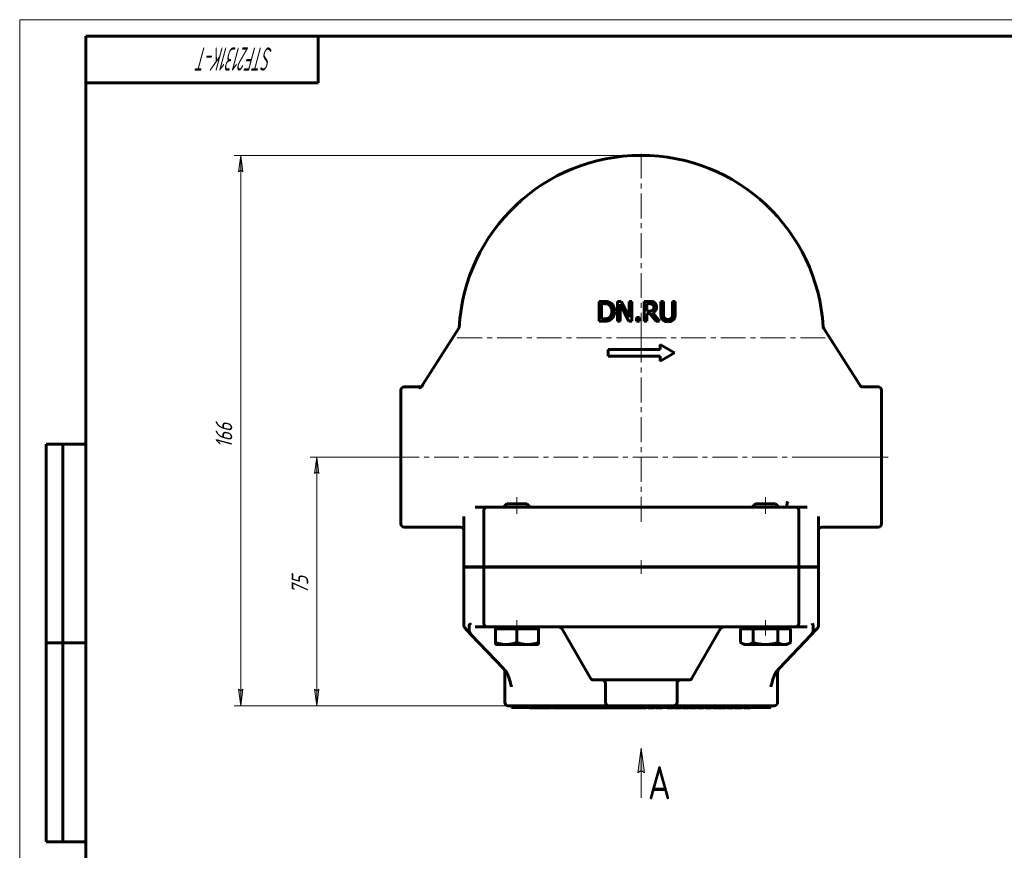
# Model space of a CAD drawing. Header units: millimetres. Extents: x 0 to 594, y 0 to 420.
# Tile 9 of 14: x 0 to 297, y 169 to 420. Entities that reach past the tile are written whole.
import ezdxf

# ---------------------------------------------------------------- set-up
doc = ezdxf.new("R2010")
doc.units = ezdxf.units.MM
for name, pattern in [('K5LT_AXLED', [12, 7.5, -1.5, 1.5, -1.5]), ('K5LT_BASIC', [0]), ('K5LT_THIN', [0])]:
    doc.linetypes.add(name, pattern=pattern)
doc.layers.add('Системный слой', color=7, linetype='Continuous')
doc.layers.add('Системный слой (1)', color=251, linetype='Continuous', true_color=0x6c6c6c)
doc.styles.add('KDIMTEXTSTYLE', font='GOST_AU.SHX', dxfattribs={"width": 0.96, "oblique": 15, "height": 5})
doc.styles.add('KTEXTSTYLE', font='GOST_AU.SHX', dxfattribs={"width": 0.56, "height": 5})
doc.dimstyles.new('KDIMSTYLE (1.00)', dxfattribs={"dimtxt": 5, "dimasz": 1, "dimexe": 2, "dimexo": 0, "dimgap": 1, "dimtad": 1, "dimtxsty": 'KDIMTEXTSTYLE', "dimsah": 1, "dimcen": 0, "dimdle": 1, "dimadec": 0, "dimazin": 0, "dimtfac": 0.667, "dimtmove": 0, "dimatfit": 3, "dimfxl": 1, "dimtvp": 1, "dimtolj": 1, "dimtzin": 0, "dimarcsym": 0})

# ---------------------------------------------------------------- blocks, each defined once
blk = doc.blocks.new('U0')
at = {"layer": 'Системный слой (1)', "color": 143, "linetype": 'K5LT_BASIC', "lineweight": 60, "true_color": 0x33acca}
for p, q in [((120.62, 309.22), (120.95, 309.28)), ((120.95, 309.28), (121.24, 309.44)), ((121.24, 309.44), (121.47, 309.69))]:
    blk.add_line(p, q, dxfattribs=at)
blk = doc.blocks.new('U1')
at = {"layer": 'Системный слой (1)', "color": 143, "linetype": 'K5LT_BASIC', "lineweight": 60, "true_color": 0x33acca}
for p, q in [((259.98, 288.08), (259.98, 308.23)), ((259.98, 267.93), (259.98, 288.08))]:
    blk.add_line(p, q, dxfattribs=at)
blk = doc.blocks.new('U2')
at = {"layer": 'Системный слой (1)', "color": 143, "linetype": 'K5LT_BASIC', "lineweight": 60, "true_color": 0x33acca}
for p, q in [((149.98, 273.93), (146.98, 273.93)), ((152.98, 273.93), (149.98, 273.93))]:
    blk.add_line(p, q, dxfattribs=at)
blk = doc.blocks.new('U3')
at = {"layer": 'Системный слой (1)', "color": 143, "linetype": 'K5LT_BASIC', "lineweight": 60, "true_color": 0x33acca}
for p, q in [((224.98, 273.93), (221.98, 273.93)), ((227.98, 273.93), (224.98, 273.93))]:
    blk.add_line(p, q, dxfattribs=at)
blk = doc.blocks.new('VP2')
at = {"layer": 'Системный слой (1)', "color": 7, "linetype": 'K5LT_THIN', "lineweight": 18, "true_color": 0xffffff}
for p, q in [((186.49, 192.79), (187.48, 200.29)), ((187.48, 200.29), (187.48, 185.29)), ((187.48, 193.54), (186.49, 192.79))]:
    blk.add_line(p, q, dxfattribs=at)
blk.add_wipeout([(189.48, 184.84), (189.48, 199.6), (196.34, 199.6), (196.34, 184.84)]).dxf.layer = 'Системный слой (1)'
at = {"layer": 'Системный слой (1)'}
blk.add_hatch(color=7, dxfattribs=at).paths.add_polyline_path([(188.46, 192.79), (187.48, 200.29), (186.49, 192.79), (187.48, 193.54)])
at = {"layer": 'Системный слой (1)', "color": 7, "linetype": 'K5LT_THIN', "lineweight": 18, "true_color": 0xffffff}
for p, q in [((187.48, 200.29), (188.46, 192.79)), ((188.46, 192.79), (187.48, 193.54))]:
    blk.add_line(p, q, dxfattribs=at)
at = {"layer": 'Системный слой (1)', "color": 7, "insert": (189.48, 194.84), "char_height": 10, "attachment_point": 1, "style": 'KTEXTSTYLE'}
blk.add_mtext('\\H5.0;\\W1.000;\\Q15;\\Q0;\\W0.960;\\H10.00;{\\c16737820;А}', dxfattribs=at)
blk = doc.blocks.new('U4')
at = {"layer": 'Системный слой (1)', "color": 30, "linetype": 'K5LT_AXLED', "lineweight": 18, "true_color": 0xff8000}
for q in [(187.48, 381.08), (130.48, 324.08), (244.48, 324.08), (187.48, 267.08)]:
    blk.add_line((187.48, 324.08), q, dxfattribs=at)
blk = doc.blocks.new('D0')
at = {"layer": 'Системный слой (1)'}
for points in [[(67.35, 374.08), (66.69, 379.08), (66.04, 374.08), (66.69, 374.58)], [(66.69, 213.08), (67.35, 218.08), (66.69, 217.58), (66.04, 218.08)]]:
    blk.add_hatch(color=7, dxfattribs=at).paths.add_polyline_path(points)
at = {"layer": 'Системный слой (1)', "color": 7, "linetype": 'K5LT_THIN', "lineweight": 18, "true_color": 0xffffff}
for p, q in [((187.48, 379.08), (64.69, 379.08)), ((66.04, 374.08), (66.69, 379.08)), ((66.69, 379.08), (67.35, 374.08)), ((66.69, 374.58), (66.04, 374.08)), ((67.35, 374.08), (66.69, 374.58)), ((66.69, 213.08), (66.04, 218.08)), ((66.04, 218.08), (66.69, 217.58)), ((66.69, 217.58), (67.35, 218.08)), ((67.35, 218.08), (66.69, 213.08)), ((200.27, 213.08), (64.69, 213.08))]:
    blk.add_line(p, q, dxfattribs=at)
blk.add_wipeout([(65.69, 290.81), (58.31, 290.81), (58.31, 300.94), (65.69, 300.94)]).dxf.layer = 'Системный слой (1)'
blk.add_line((66.69, 213.08), (66.69, 379.08), dxfattribs=at)
at = {"layer": 'Системный слой (1)', "color": 7, "insert": (59.11, 290.81), "char_height": 5, "attachment_point": 1, "rotation": 90, "style": 'KTEXTSTYLE'}
blk.add_mtext('\\H5.0;\\W1.000;\\Q15;\\Q15;\\W0.960;166', dxfattribs=at)
blk = doc.blocks.new('KDIMARROW_01')
at = {"layer": 'Системный слой'}
blk.add_hatch(color=0, dxfattribs=at).paths.add_polyline_path([(-5, -0.66), (0, 0), (-5, 0.66), (-4.5, 0)])
at = {"layer": 'Системный слой', "color": 0, "linetype": 'K5LT_THIN', "lineweight": 18}
for p, q in [((-4.5, 0), (-5, 0.66)), ((-5, 0.66), (0, 0)), ((0, 0), (-5, -0.66)), ((-5, -0.66), (-4.5, 0))]:
    blk.add_line(p, q, dxfattribs=at)
at = {"layer": 'Системный слой (1)', "color": 0, "linetype": 'K5LT_THIN', "lineweight": 18}
blk.add_line((419.45, 288.08), (418.45, 288.08), dxfattribs=at)
blk = doc.blocks.new('D1')
at = {"layer": 'Системный слой (1)'}
for points in [[(90.27, 283.08), (89.61, 288.08), (88.95, 283.08), (89.61, 283.58)], [(89.61, 213.08), (90.27, 218.08), (89.61, 217.58), (88.95, 218.08)]]:
    blk.add_hatch(color=7, dxfattribs=at).paths.add_polyline_path(points)
at = {"layer": 'Системный слой (1)', "color": 7, "linetype": 'K5LT_THIN', "lineweight": 18, "true_color": 0xffffff}
for p, q in [((114.98, 288.08), (87.61, 288.08)), ((88.95, 283.08), (89.61, 288.08)), ((89.61, 288.08), (90.27, 283.08)), ((89.61, 283.58), (88.95, 283.08)), ((90.27, 283.08), (89.61, 283.58)), ((89.61, 213.08), (88.95, 218.08)), ((88.95, 218.08), (89.61, 217.58)), ((89.61, 217.58), (90.27, 218.08)), ((90.27, 218.08), (89.61, 213.08)), ((148.34, 213.08), (87.61, 213.08))]:
    blk.add_line(p, q, dxfattribs=at)
blk.add_wipeout([(88.61, 246.69), (81.23, 246.69), (81.23, 254.16), (88.61, 254.16)]).dxf.layer = 'Системный слой (1)'
blk.add_line((89.61, 288.08), (89.61, 213.08), dxfattribs=at)
at = {"layer": 'Системный слой (1)', "color": 7, "insert": (82.02, 246.69), "char_height": 5, "attachment_point": 1, "rotation": 90, "style": 'KTEXTSTYLE'}
blk.add_mtext('\\H5.0;\\W1.000;\\Q15;\\Q15;\\W0.960;75', dxfattribs=at)
blk = doc.blocks.new('U44')
at = {"color": 7, "linetype": 'K5LT_THIN', "lineweight": 18, "true_color": 0xffffff}
for p, q in [((0, 0), (0, 420)), ((0, 420), (594, 420))]:
    blk.add_line(p, q, dxfattribs=at)
at = {"color": 143, "linetype": 'K5LT_BASIC', "lineweight": 60, "true_color": 0x33acca}
for p, q in [((20, 5), (20, 415)), ((20, 415), (589, 415)), ((90, 415), (90, 401)), ((90, 401), (20, 401)), ((8, 172), (8, 292)), ((20, 292), (8, 292)), ((13, 172), (13, 292)), ((20, 232), (8, 232)), ((20, 172), (8, 172))]:
    blk.add_line(p, q, dxfattribs=at)
at = {"color": 7, "insert": (76.37, 404.64), "char_height": 7, "attachment_point": 1, "rotation": 180, "style": 'KTEXTSTYLE'}
blk.add_mtext('\\H5.0;\\W1.000;\\Q15;\\Q15;\\W0.560;\\H7.00;STF2131K-T', dxfattribs=at)

msp = doc.modelspace()

# ---------------------------------------------------------------- linework, layer by layer
at = {"layer": 'Системный слой (1)', "color": 143, "linetype": 'K5LT_BASIC', "lineweight": 60, "true_color": 0x33acca}
for p, q in [((176.11, 335.036), (174.743, 335.036)), ((174.743, 335.036), (174.743, 329.036)), ((175.541, 329.727), (175.541, 334.346)), ((175.541, 334.346), (176.149, 334.346)), ((180.34, 335.036), (180.34, 329.036)), ((181.473, 335.036), (180.34, 335.036)), ((181.084, 329.036), (181.084, 334.21)), ((181.084, 334.21), (183.739, 329.036)), ((183.889, 330.286), (181.473, 335.036)), ((183.889, 335.036), (183.889, 330.286)), ((184.633, 335.036), (183.889, 335.036)), ((184.633, 329.036), (184.633, 335.036)), ((189.894, 335.036), (188.348, 335.036)), ((188.348, 335.036), (188.348, 329.036)), ((189.145, 334.346), (189.938, 334.346)), ((189.145, 332.09), (189.145, 334.346)), ((194.192, 335.036), (193.395, 335.036)), ((193.395, 335.036), (193.395, 331.293)), ((194.192, 331.293), (194.192, 335.036)), ((197.737, 335.036), (196.94, 335.036)), ((196.94, 335.036), (196.94, 331.273)), ((197.737, 331.293), (197.737, 335.036)), ((176.149, 329.727), (175.541, 329.727)), ((186.967, 330.184), (186.004, 330.184)), ((186.004, 330.184), (186.004, 329.036)), ((186.967, 329.036), (186.967, 330.184)), ((189.846, 332.09), (189.145, 332.09)), ((189.145, 331.424), (190.059, 331.424)), ((189.145, 329.036), (189.145, 331.424)), ((190.059, 331.424), (191.956, 329.036)), ((192.991, 329.036), (190.857, 331.647)), ((132.678, 327.271), (131.607, 325.593)), ((174.743, 329.036), (176.124, 329.036)), ((180.34, 329.036), (181.084, 329.036)), ((183.739, 329.036), (184.633, 329.036)), ((186.004, 329.036), (186.967, 329.036)), ((188.348, 329.036), (189.145, 329.036)), ((191.956, 329.036), (192.991, 329.036)), ((242.514, 326.901), (242.514, 326.901)), ((253.519, 309.637), (242.514, 326.901)), ((131.607, 325.593), (121.633, 309.947)), ((193.147, 321.978), (197.478, 319.478)), ((193.147, 320.478), (193.147, 321.978)), ((177.478, 320.478), (193.147, 320.478)), ((177.478, 318.478), (177.478, 320.478)), ((193.147, 318.478), (177.478, 318.478)), ((197.478, 319.478), (193.147, 316.978)), ((193.147, 316.978), (193.147, 318.478)), ((120.625, 309.225), (115.978, 309.225)), ((121.633, 309.947), (121.371, 309.536)), ((258.978, 309.225), (254.33, 309.225)), ((114.978, 308.225), (114.978, 267.934)), ((146.978, 273.934), (145.978, 272.934)), ((152.978, 273.934), (153.978, 272.934)), ((221.978, 273.934), (220.978, 272.934)), ((227.978, 273.934), (228.978, 272.934)), ((140.903, 272.934), (137.392, 272.934)), ((139.978, 271.934), (139.978, 254.934)), ((140.978, 272.934), (140.903, 272.934)), ((140.978, 272.934), (140.903, 272.934)), ((149.978, 272.934), (140.978, 272.934)), ((157.375, 272.934), (149.978, 272.934)), ((157.915, 272.934), (157.375, 272.934)), ((172.179, 272.934), (157.915, 272.934)), ((173.525, 272.934), (172.179, 272.934)), ((174.468, 272.934), (173.525, 272.934)), ((200.487, 272.934), (174.468, 272.934)), ((201.43, 272.934), (200.487, 272.934)), ((202.776, 272.934), (201.43, 272.934)), ((217.04, 272.934), (202.776, 272.934)), ((217.58, 272.934), (217.04, 272.934)), ((224.978, 272.934), (217.58, 272.934)), ((233.978, 272.934), (224.978, 272.934)), ((234.052, 272.934), (233.978, 272.934)), ((234.052, 272.934), (233.978, 272.934)), ((237.563, 272.934), (234.052, 272.934)), ((234.978, 254.934), (234.978, 271.934)), ((133.978, 270.159), (133.978, 254.934)), ((240.978, 254.934), (240.978, 270.159)), ((132.978, 266.934), (115.978, 266.934)), ((258.978, 266.934), (241.978, 266.934)), ((133.978, 254.934), (135.311, 254.934)), ((133.978, 254.834), (133.978, 237.234)), ((135.311, 254.834), (133.978, 254.834)), ((135.311, 254.934), (135.941, 254.934)), ((135.941, 254.834), (135.311, 254.834)), ((139.94, 254.934), (135.941, 254.934)), ((139.94, 254.834), (135.941, 254.834)), ((139.94, 254.934), (139.978, 254.934)), ((139.978, 254.834), (139.94, 254.834)), ((139.978, 254.934), (149.978, 254.934)), ((149.978, 254.834), (139.978, 254.834)), ((139.978, 254.834), (139.978, 237.834)), ((157.375, 254.934), (149.978, 254.934)), ((157.375, 254.834), (149.978, 254.834)), ((157.375, 254.934), (157.645, 254.934)), ((157.645, 254.834), (157.375, 254.834)), ((171.909, 254.934), (157.645, 254.934)), ((171.909, 254.834), (157.645, 254.834)), ((162.357, 254.934), (162.357, 254.834)), ((171.909, 254.934), (172.582, 254.934)), ((172.582, 254.834), (171.909, 254.834)), ((172.582, 254.934), (174.468, 254.934)), ((174.468, 254.834), (172.582, 254.834)), ((200.487, 254.934), (174.468, 254.934)), ((200.487, 254.834), (174.468, 254.834)), ((200.487, 254.934), (202.373, 254.934)), ((202.373, 254.834), (200.487, 254.834)), ((202.373, 254.934), (203.046, 254.934)), ((203.046, 254.834), (202.373, 254.834)), ((217.31, 254.934), (203.046, 254.934)), ((217.31, 254.834), (203.046, 254.834)), ((212.598, 254.934), (212.598, 254.834)), ((217.31, 254.934), (217.58, 254.934)), ((217.58, 254.834), (217.31, 254.834)), ((224.978, 254.934), (217.58, 254.934)), ((224.978, 254.834), (217.58, 254.834)), ((224.978, 254.934), (234.978, 254.934)), ((234.978, 254.834), (224.978, 254.834)), ((234.978, 254.934), (235.015, 254.934)), ((234.978, 254.834), (234.978, 237.834)), ((235.015, 254.834), (234.978, 254.834)), ((239.014, 254.934), (235.015, 254.934)), ((239.014, 254.834), (235.015, 254.834)), ((239.014, 254.934), (239.644, 254.934)), ((239.644, 254.834), (239.014, 254.834)), ((239.644, 254.934), (240.978, 254.934)), ((240.978, 254.834), (239.644, 254.834)), ((240.978, 254.834), (240.978, 237.234)), ((135.945, 237.834), (135.941, 237.818)), ((239.014, 237.818), (239.01, 237.834)), ((134.253, 236.545), (134.92, 235.844)), ((134.92, 235.844), (136.198, 234.5)), ((135.578, 237.207), (135.578, 235.973)), ((137.426, 236.834), (140.903, 236.834)), ((140.903, 236.834), (140.978, 236.834)), ((140.903, 236.834), (140.978, 236.834)), ((140.978, 236.834), (149.978, 236.834)), ((143.478, 236.234), (143.478, 236.834)), ((143.478, 236.234), (146.728, 236.234)), ((143.478, 236.234), (143.478, 232.115)), ((146.728, 236.234), (149.978, 236.234)), ((149.978, 236.834), (157.375, 236.834)), ((149.978, 236.234), (153.228, 236.234)), ((149.978, 236.234), (149.978, 232.115)), ((153.228, 236.234), (156.478, 236.234)), ((156.478, 236.234), (156.478, 236.834)), ((156.478, 236.234), (156.478, 232.115)), ((157.375, 236.834), (157.915, 236.834)), ((157.915, 236.834), (172.179, 236.834)), ((172.189, 221.334), (163.529, 236.334)), ((172.179, 236.834), (173.525, 236.834)), ((173.525, 236.834), (174.468, 236.834)), ((174.468, 236.834), (200.487, 236.834)), ((200.487, 236.834), (201.43, 236.834)), ((201.43, 236.834), (202.776, 236.834)), ((202.766, 221.334), (211.426, 236.334)), ((202.776, 236.834), (217.04, 236.834)), ((217.04, 236.834), (217.58, 236.834)), ((217.472, 236.234), (217.472, 232.115)), ((217.472, 236.234), (219.348, 236.234)), ((217.58, 236.834), (224.978, 236.834)), ((218.478, 236.234), (218.478, 236.834)), ((219.348, 236.234), (221.225, 236.234)), ((221.225, 236.234), (224.978, 236.234)), ((221.225, 236.234), (221.225, 232.115)), ((224.978, 236.834), (233.978, 236.834)), ((224.978, 236.234), (228.73, 236.234)), ((228.73, 236.234), (230.607, 236.234)), ((228.73, 236.234), (228.73, 232.115)), ((230.607, 236.234), (232.483, 236.234)), ((231.478, 236.234), (231.478, 236.834)), ((232.483, 236.234), (232.483, 232.115)), ((233.978, 236.834), (234.052, 236.834)), ((233.978, 236.834), (234.052, 236.834)), ((234.052, 236.834), (237.529, 236.834)), ((238.757, 234.5), (240.035, 235.844)), ((239.377, 235.973), (239.377, 237.207)), ((240.035, 235.844), (240.702, 236.545)), ((136.198, 234.5), (136.153, 234.546)), ((136.198, 234.5), (145.898, 224.299)), ((143.478, 231.534), (143.478, 232.115)), ((156.478, 232.115), (156.478, 231.534)), ((218.478, 231.534), (217.472, 232.115)), ((229.057, 224.299), (238.757, 234.5)), ((231.478, 231.534), (232.483, 232.115)), ((238.802, 234.546), (238.757, 234.5)), ((146.728, 231.534), (143.478, 231.534)), ((153.228, 231.534), (146.728, 231.534)), ((156.478, 231.534), (153.228, 231.534)), ((219.348, 231.534), (218.478, 231.534)), ((224.978, 231.534), (219.348, 231.534)), ((230.607, 231.534), (224.978, 231.534)), ((231.478, 231.534), (230.607, 231.534)), ((145.898, 224.299), (146.28, 223.898)), ((146.34, 223.035), (146.34, 214.08)), ((228.615, 214.08), (228.615, 223.035)), ((228.675, 223.898), (229.057, 224.299)), ((173.055, 220.834), (201.9, 220.834)), ((176.682, 219.834), (176.682, 214.08)), ((198.273, 219.834), (198.273, 214.08)), ((147.34, 213.08), (148.34, 213.08)), ((148.34, 213.08), (174.682, 213.08)), ((148.34, 213.08), (148.34, 212.58)), ((226.615, 212.58), (148.34, 212.58)), ((153.854, 212.48), (153.854, 212.58)), ((154.548, 212.48), (153.854, 212.48)), ((155.64, 212.48), (154.548, 212.48)), ((155.64, 212.48), (155.64, 212.58)), ((156.257, 212.48), (155.64, 212.48)), ((156.257, 212.48), (156.257, 212.58)), ((156.697, 212.48), (156.257, 212.48)), ((156.697, 212.48), (156.697, 212.58)), ((157.272, 212.48), (156.697, 212.48)), ((157.272, 212.48), (157.272, 212.58)), ((158.5, 212.48), (157.272, 212.48)), ((158.5, 212.48), (158.5, 212.58)), ((158.878, 212.48), (158.5, 212.48)), ((158.878, 212.48), (158.878, 212.58)), ((159.011, 212.48), (158.878, 212.48)), ((159.011, 212.48), (159.011, 212.58)), ((159.574, 212.48), (159.011, 212.48)), ((159.574, 212.48), (159.574, 212.58)), ((160.063, 212.48), (159.574, 212.48)), ((160.063, 212.48), (160.063, 212.58)), ((160.429, 212.48), (160.063, 212.48)), ((160.429, 212.48), (160.429, 212.58)), ((160.723, 212.48), (160.723, 212.58)), ((160.765, 212.48), (160.723, 212.48)), ((160.765, 212.48), (160.765, 212.58)), ((161.55, 212.48), (160.765, 212.48)), ((162.326, 212.48), (161.55, 212.48)), ((162.672, 212.48), (162.326, 212.48)), ((162.672, 212.48), (162.672, 212.58)), ((163.124, 212.48), (162.672, 212.48)), ((163.124, 212.48), (163.124, 212.58)), ((163.166, 212.48), (163.124, 212.48)), ((163.166, 212.48), (163.166, 212.58)), ((163.329, 212.48), (163.166, 212.48)), ((163.329, 212.48), (163.329, 212.58)), ((163.734, 212.48), (163.329, 212.48)), ((163.734, 212.48), (163.734, 212.58)), ((163.865, 212.48), (163.734, 212.48)), ((164.43, 212.48), (163.865, 212.48)), ((164.999, 212.48), (164.43, 212.48)), ((165.129, 212.48), (164.999, 212.48)), ((165.129, 212.48), (165.129, 212.58)), ((165.535, 212.48), (165.129, 212.48)), ((165.535, 212.48), (165.535, 212.58)), ((165.915, 212.48), (165.535, 212.48)), ((165.915, 212.48), (165.915, 212.58)), ((166.947, 212.48), (165.915, 212.48)), ((166.947, 212.48), (166.947, 212.58)), ((167.333, 212.48), (166.947, 212.48)), ((167.333, 212.48), (167.333, 212.58)), ((167.725, 212.48), (167.333, 212.48)), ((167.725, 212.48), (167.725, 212.58)), ((167.73, 212.48), (167.725, 212.48)), ((167.73, 212.48), (167.73, 212.58)), ((168.027, 212.48), (167.73, 212.48)), ((168.027, 212.48), (168.027, 212.58)), ((168.797, 212.48), (168.027, 212.48)), ((169.472, 212.48), (168.797, 212.48)), ((169.472, 212.48), (169.472, 212.58)), ((169.659, 212.48), (169.472, 212.48)), ((169.659, 212.48), (169.659, 212.58)), ((169.845, 212.48), (169.659, 212.48)), ((169.845, 212.48), (169.845, 212.58)), ((170.544, 212.48), (169.845, 212.48)), ((171.233, 212.48), (170.544, 212.48)), ((171.482, 212.48), (171.233, 212.48)), ((171.482, 212.48), (171.482, 212.58)), ((171.752, 212.48), (171.482, 212.48)), ((171.752, 212.48), (171.752, 212.58)), ((173.693, 212.48), (171.752, 212.48)), ((173.693, 212.48), (173.693, 212.58)), ((173.816, 212.48), (173.693, 212.48)), ((173.816, 212.48), (173.816, 212.58)), ((174.839, 212.48), (173.816, 212.48)), ((174.682, 213.08), (177.682, 213.08)), ((175.859, 212.48), (174.839, 212.48)), ((175.859, 212.48), (175.859, 212.58)), ((175.96, 212.48), (175.859, 212.48)), ((175.96, 212.48), (175.96, 212.58)), ((176.091, 212.48), (175.96, 212.48)), ((176.091, 212.48), (176.091, 212.58)), ((177.114, 212.48), (176.091, 212.48)), ((178.134, 212.48), (177.114, 212.48)), ((177.682, 213.08), (197.273, 213.08)), ((178.134, 212.48), (178.134, 212.58)), ((178.233, 212.48), (178.134, 212.48)), ((178.258, 212.48), (178.233, 212.48)), ((178.258, 212.48), (178.258, 212.58)), ((180.199, 212.48), (178.258, 212.48)), ((180.199, 212.48), (180.199, 212.58)), ((180.486, 212.48), (180.199, 212.48)), ((180.486, 212.48), (180.486, 212.58)), ((181.325, 212.48), (180.486, 212.48)), ((181.926, 212.48), (181.325, 212.48)), ((182.16, 212.48), (181.926, 212.48)), ((182.16, 212.48), (182.16, 212.58)), ((182.279, 212.48), (182.16, 212.48)), ((182.279, 212.48), (182.279, 212.58)), ((182.444, 212.48), (182.279, 212.48)), ((182.444, 212.48), (182.444, 212.58)), ((182.521, 212.48), (182.444, 212.48)), ((182.521, 212.48), (182.521, 212.58)), ((183.543, 212.48), (182.521, 212.48)), ((184.564, 212.48), (183.543, 212.48)), ((184.564, 212.48), (184.564, 212.58)), ((184.697, 212.48), (184.564, 212.48)), ((184.697, 212.48), (184.697, 212.58)), ((184.848, 212.48), (184.697, 212.48)), ((184.848, 212.48), (184.848, 212.58)), ((185.29, 212.48), (184.848, 212.48)), ((185.29, 212.48), (185.29, 212.58)), ((186.69, 212.48), (185.29, 212.48)), ((186.69, 212.48), (186.69, 212.58)), ((186.917, 212.48), (186.69, 212.48)), ((186.917, 212.48), (186.917, 212.58)), ((187.216, 212.48), (186.917, 212.48)), ((187.216, 212.48), (187.216, 212.58)), ((187.602, 212.48), (187.216, 212.48)), ((187.602, 212.48), (187.602, 212.58)), ((187.681, 212.48), (187.602, 212.48)), ((187.681, 212.48), (187.681, 212.58)), ((188.073, 212.48), (187.681, 212.48)), ((188.629, 212.48), (188.073, 212.48)), ((188.629, 212.48), (188.629, 212.58)), ((189.014, 212.48), (188.629, 212.48)), ((189.014, 212.48), (189.014, 212.58)), ((189.573, 212.48), (189.573, 212.58)), ((189.953, 212.48), (189.573, 212.48)), ((189.953, 212.48), (189.953, 212.58)), ((191.015, 212.48), (189.953, 212.48)), ((191.015, 212.48), (191.015, 212.58)), ((191.376, 212.48), (191.015, 212.48)), ((191.376, 212.48), (191.376, 212.58)), ((191.934, 212.48), (191.934, 212.58)), ((192.319, 212.48), (191.934, 212.48)), ((192.319, 212.48), (192.319, 212.58)), ((192.752, 212.48), (192.319, 212.48)), ((192.845, 212.48), (192.752, 212.48)), ((192.845, 212.48), (192.845, 212.58)), ((193.51, 212.48), (192.845, 212.48)), ((193.614, 212.48), (193.51, 212.48)), ((193.614, 212.48), (193.614, 212.58)), ((193.772, 212.48), (193.614, 212.48)), ((193.772, 212.48), (193.772, 212.58)), ((195.33, 212.48), (195.33, 212.58)), ((197.133, 212.48), (195.33, 212.48)), ((197.133, 212.48), (197.133, 212.58)), ((197.273, 213.08), (200.273, 213.08)), ((197.529, 212.48), (197.529, 212.58)), ((198.551, 212.48), (197.529, 212.48)), ((199.571, 212.48), (198.551, 212.48)), ((199.571, 212.48), (199.571, 212.58)), ((199.967, 212.48), (199.967, 212.58)), ((201.77, 212.48), (199.967, 212.48)), ((200.273, 213.08), (226.615, 213.08)), ((201.77, 212.48), (201.77, 212.58)), ((202.078, 212.48), (202.078, 212.58)), ((202.098, 212.48), (202.078, 212.48)), ((202.165, 212.48), (202.098, 212.48)), ((202.345, 212.48), (202.165, 212.48)), ((202.56, 212.48), (202.345, 212.48)), ((202.56, 212.48), (202.56, 212.58)), ((202.59, 212.48), (202.56, 212.48)), ((202.59, 212.48), (202.59, 212.58)), ((204.096, 212.48), (202.59, 212.48)), ((204.096, 212.48), (204.096, 212.58)), ((204.492, 212.48), (204.492, 212.58)), ((204.677, 212.48), (204.492, 212.48)), ((204.677, 212.48), (204.677, 212.58)), ((205.376, 212.48), (204.677, 212.48)), ((206.065, 212.48), (205.376, 212.48)), ((206.314, 212.48), (206.065, 212.48)), ((206.314, 212.48), (206.314, 212.58)), ((206.855, 212.48), (206.855, 212.58)), ((207.695, 212.48), (206.855, 212.48)), ((208.295, 212.48), (207.695, 212.48)), ((208.53, 212.48), (208.295, 212.48)), ((208.53, 212.48), (208.53, 212.58)), ((208.649, 212.48), (208.53, 212.48)), ((208.649, 212.48), (208.649, 212.58)), ((209.054, 212.48), (209.054, 212.58)), ((209.439, 212.48), (209.054, 212.48)), ((209.439, 212.48), (209.439, 212.58)), ((209.871, 212.48), (209.439, 212.48)), ((209.965, 212.48), (209.871, 212.48)), ((209.965, 212.48), (209.965, 212.58)), ((210.63, 212.48), (209.965, 212.48)), ((210.733, 212.48), (210.63, 212.48)), ((210.733, 212.48), (210.733, 212.58)), ((210.891, 212.48), (210.733, 212.48)), ((210.891, 212.48), (210.891, 212.58)), ((210.978, 212.48), (210.978, 212.58)), ((212, 212.48), (210.978, 212.48)), ((213.021, 212.48), (212, 212.48)), ((213.021, 212.48), (213.021, 212.58)), ((213.416, 212.48), (213.416, 212.58)), ((214.256, 212.48), (213.416, 212.48)), ((214.856, 212.48), (214.256, 212.48)), ((215.09, 212.48), (214.856, 212.48)), ((215.09, 212.48), (215.09, 212.58)), ((215.209, 212.48), (215.09, 212.48)), ((215.209, 212.48), (215.209, 212.58)), ((215.614, 212.48), (215.614, 212.58)), ((215.999, 212.48), (215.614, 212.48)), ((215.999, 212.48), (215.999, 212.58)), ((216.39, 212.48), (215.999, 212.48)), ((217.071, 212.48), (216.39, 212.48)), ((217.071, 212.48), (217.071, 212.58)), ((217.309, 212.48), (217.071, 212.48)), ((217.309, 212.48), (217.309, 212.58)), ((217.575, 212.48), (217.575, 212.58)), ((217.961, 212.48), (217.575, 212.48)), ((217.961, 212.48), (217.961, 212.58)), ((218.519, 212.48), (218.519, 212.58)), ((218.8, 212.48), (218.519, 212.48)), ((218.8, 212.48), (218.8, 212.58)), ((219.131, 212.48), (218.8, 212.48)), ((219.131, 212.48), (219.131, 212.58)), ((219.475, 212.48), (219.131, 212.48)), ((219.818, 212.48), (219.475, 212.48)), ((219.818, 212.48), (219.818, 212.58)), ((220.149, 212.48), (219.818, 212.48)), ((220.149, 212.48), (220.149, 212.58)), ((220.322, 212.48), (220.149, 212.48)), ((220.322, 212.48), (220.322, 212.58)), ((226.615, 213.08), (226.615, 212.58)), ((226.615, 213.08), (227.615, 213.08))]:
    msp.add_line(p, q, dxfattribs=at)
at = {"layer": 'Системный слой (1)', "color": 30, "linetype": 'K5LT_AXLED', "lineweight": 18, "true_color": 0xff8000}
for p, q in [((112.978, 288.08), (261.978, 288.08)), ((239.978, 288.08), (261.978, 288.08)), ((149.978, 275.934), (149.978, 270.934)), ((224.978, 275.934), (224.978, 270.934)), ((187.478, 256.934), (187.478, 252.834)), ((149.978, 238.834), (149.978, 234.234)), ((224.978, 238.834), (224.978, 234.234))]:
    msp.add_line(p, q, dxfattribs=at)
at = {"layer": 'Системный слой (1)', "color": 143, "linetype": 'K5LT_BASIC', "lineweight": 60, "true_color": 0x33acca}
for centre, radius, start, end in [((187.478, 324.084), 55, 3.39789, 176.87156), ((243.379, 327.404), 1, 183.39788, 212.51783), ((115.978, 308.225), 1, 90, 180), ((258.978, 308.225), 1, 0, 90), ((140.978, 271.934), 1, 90, 180), ((233.978, 271.934), 1, 0, 90), ((115.978, 267.934), 1, 180, 270), ((258.978, 267.934), 1, 270, 0), ((132.978, 265.934), 1, 0, 90), ((241.978, 265.934), 1, 90, 180), ((140.978, 237.834), 1, 180, 270), ((233.978, 237.834), 1, 270, 0), ((134.978, 237.234), 1, 180, 223.55942), ((162.663, 235.834), 1, 30, 90), ((212.293, 235.834), 1, 90, 150), ((239.978, 237.234), 1, 316.44058, 0), ((144.34, 223.035), 2, 0, 43.55942), ((230.615, 223.035), 2, 136.44058, 180), ((173.055, 221.834), 1, 210, 270), ((175.682, 219.834), 1, 0, 90), ((199.273, 219.834), 1, 90, 180), ((201.9, 221.834), 1, 270, 330), ((147.34, 214.08), 1, 180, 270), ((177.682, 214.08), 1, 180, 270), ((197.273, 214.08), 1, 270, 0), ((227.615, 214.08), 1, 270, 0)]:
    msp.add_arc(centre, radius, start, end, dxfattribs=at)
msp.add_ellipse((231.704, 274.02), major_axis=(-0.251, -0.968), ratio=0.201751, start_param=4.0504939, end_param=6.1763049, dxfattribs=at)
for points, knots in [([(178.259, 334.56), (178.065, 334.687), (177.85, 334.782), (177.381, 334.934), (177.119, 334.987), (176.536, 335.031), (176.319, 335.036), (176.11, 335.036)], [-0.28191235, -0.28191235, -0.28191235, -0.28191235, -0.17945007, -0.17945007, -0.06420484, -0.06420484, 0, 0, 0, 0]), ([(176.149, 334.346), (176.284, 334.346), (176.422, 334.342), (176.587, 334.33), (176.615, 334.327), (176.702, 334.319), (176.754, 334.313), (176.844, 334.301), (176.884, 334.294), (176.952, 334.282), (176.981, 334.276), (177.022, 334.267), (177.037, 334.264), (177.052, 334.261), (177.053, 334.26), (177.295, 334.203), (177.522, 334.112), (177.734, 333.986)], [-0.12691067, -0.12691067, -0.12691067, -0.12691067, -0.10779514, -0.10779514, -0.10374243, -0.10374243, -0.09554024, -0.09554024, -0.08791086, -0.08791086, -0.08085748, -0.08085748, -0.07658423, -0.07658423, -0.07615117, -0.07615117, 0, 0, 0, 0]), ([(177.734, 333.986), (177.896, 333.887), (178.039, 333.766), (178.285, 333.473), (178.382, 333.307), (178.594, 332.789), (178.643, 332.412), (178.643, 332.041)], [-0.23025639, -0.23025639, -0.23025639, -0.23025639, -0.1717464, -0.1717464, -0.11245804, -0.11245804, 0, 0, 0, 0]), ([(179.474, 332.032), (179.474, 332.473), (179.414, 332.915), (179.126, 333.647), (178.936, 333.947), (178.563, 334.334), (178.417, 334.455), (178.259, 334.56)], [-0.30047621, -0.30047621, -0.30047621, -0.30047621, -0.16623909, -0.16623909, -0.05872342, -0.05872342, 0, 0, 0, 0]), ([(191.421, 334.72), (191.3, 334.799), (191.172, 334.863), (190.907, 334.955), (190.784, 334.98), (190.516, 335.012), (190.406, 335.021), (190.164, 335.034), (190.028, 335.036), (189.894, 335.036)], [-0.17265315, -0.17265315, -0.17265315, -0.17265315, -0.12122293, -0.12122293, -0.07256625, -0.07256625, -0.04014676, -0.04014676, 0, 0, 0, 0]), ([(189.938, 334.346), (189.974, 334.346), (190.015, 334.346), (190.094, 334.343), (190.131, 334.342), (190.202, 334.338), (190.237, 334.335), (190.304, 334.329), (190.337, 334.325), (190.401, 334.317), (190.432, 334.312), (190.473, 334.304), (190.484, 334.302), (190.507, 334.297), (190.52, 334.294), (190.66, 334.262), (190.782, 334.214), (190.891, 334.142)], [-0.10157143, -0.10157143, -0.10157143, -0.10157143, -0.08682457, -0.08682457, -0.0754384, -0.0754384, -0.06522397, -0.06522397, -0.05561127, -0.05561127, -0.04650227, -0.04650227, -0.04320789, -0.04320789, -0.03930635, -0.03930635, 0, 0, 0, 0]), ([(190.857, 331.647), (191.039, 331.715), (191.212, 331.804), (191.52, 332.027), (191.651, 332.155), (191.839, 332.402), (191.967, 332.592), (192.084, 333.06), (192.102, 333.234), (192.102, 333.408)], [-0.43083559, -0.43083559, -0.43083559, -0.43083559, -0.2858651, -0.2858651, -0.14686909, -0.14686909, -0.05285218, -0.05285218, 0, 0, 0, 0]), ([(190.891, 334.142), (190.958, 334.096), (191.018, 334.043), (191.095, 333.951), (191.116, 333.921), (191.149, 333.867), (191.161, 333.843), (191.174, 333.817), (191.176, 333.813), (191.182, 333.799), (191.186, 333.789), (191.228, 333.69), (191.25, 333.596), (191.267, 333.449), (191.27, 333.397), (191.27, 333.344)], [-0.080828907, -0.080828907, -0.080828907, -0.080828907, -0.064383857, -0.064383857, -0.056354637, -0.056354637, -0.04956054, -0.04956054, -0.048325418, -0.048325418, -0.045296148, -0.045296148, -0.015883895, -0.015883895, 0, 0, 0, 0]), ([(191.27, 333.344), (191.27, 333.232), (191.262, 333.119), (191.229, 332.937), (191.213, 332.874), (191.191, 332.811), (191.189, 332.805), (191.178, 332.774), (191.168, 332.749), (191.104, 332.602), (191.028, 332.494), (190.93, 332.401)], [-0.093500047, -0.093500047, -0.093500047, -0.093500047, -0.067320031, -0.067320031, -0.05042055, -0.05042055, -0.048805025, -0.048805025, -0.040959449, -0.040959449, 0, 0, 0, 0]), ([(192.102, 333.408), (192.102, 333.528), (192.093, 333.65), (192.051, 333.876), (192.022, 333.98), (191.89, 334.283), (191.76, 334.434), (191.589, 334.601), (191.508, 334.664), (191.421, 334.72)], [-0.11425602, -0.11425602, -0.11425602, -0.11425602, -0.0918809, -0.0918809, -0.07191188, -0.07191188, -0.03106774, -0.03106774, 0, 0, 0, 0]), ([(177.807, 330.126), (177.698, 330.049), (177.583, 329.985), (177.291, 329.859), (177.147, 329.826), (176.778, 329.748), (176.454, 329.727), (176.149, 329.727)], [-0.1295219, -0.1295219, -0.1295219, -0.1295219, -0.11460444, -0.11460444, -0.09358159, -0.09358159, 0, 0, 0, 0]), ([(178.643, 332.041), (178.643, 331.776), (178.621, 331.502), (178.514, 331.064), (178.437, 330.83), (178.155, 330.41), (177.996, 330.253), (177.807, 330.126)], [-0.27238739, -0.27238739, -0.27238739, -0.27238739, -0.1517843, -0.1517843, -0.06857773, -0.06857773, 0, 0, 0, 0]), ([(178.249, 329.518), (178.395, 329.614), (178.529, 329.726), (178.777, 329.98), (178.888, 330.122), (179.152, 330.534), (179.327, 330.89), (179.456, 331.588), (179.474, 331.81), (179.474, 332.032)], [-0.38358733, -0.38358733, -0.38358733, -0.38358733, -0.29995005, -0.29995005, -0.2140903, -0.2140903, -0.06717671, -0.06717671, 0, 0, 0, 0]), ([(190.93, 332.401), (190.867, 332.339), (190.797, 332.286), (190.693, 332.23), (190.668, 332.218), (190.604, 332.19), (190.567, 332.178), (190.521, 332.164), (190.506, 332.161), (190.483, 332.155), (190.473, 332.152), (190.465, 332.151), (190.264, 332.106), (190.051, 332.09), (189.846, 332.09)], [-0.083496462, -0.083496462, -0.083496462, -0.083496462, -0.074659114, -0.074659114, -0.071750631, -0.071750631, -0.066863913, -0.066863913, -0.064335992, -0.064335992, -0.061977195, -0.061977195, -0.061813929, 0, 0, 0, 0]), ([(193.395, 331.293), (193.395, 330.987), (193.417, 330.66), (193.53, 330.164), (193.601, 329.957), (193.802, 329.647), (193.88, 329.551), (193.969, 329.464)], [-0.22310992, -0.22310992, -0.22310992, -0.22310992, -0.11082153, -0.11082153, -0.03725107, -0.03725107, 0, 0, 0, 0]), ([(194.45, 330.082), (194.37, 330.204), (194.311, 330.335), (194.27, 330.485), (194.267, 330.498), (194.259, 330.53), (194.254, 330.55), (194.248, 330.579), (194.247, 330.586), (194.238, 330.634), (194.23, 330.684), (194.217, 330.782), (194.213, 330.821), (194.207, 330.896), (194.204, 330.929), (194.195, 331.073), (194.192, 331.184), (194.192, 331.293)], [-0.30655014, -0.30655014, -0.30655014, -0.30655014, -0.11644569, -0.11644569, -0.10312682, -0.10312682, -0.08785935, -0.08785935, -0.08368844, -0.08368844, -0.05831769, -0.05831769, -0.04351887, -0.04351887, -0.03294694, -0.03294694, 0, 0, 0, 0]), ([(195.564, 329.591), (195.352, 329.591), (195.13, 329.617), (194.841, 329.732), (194.721, 329.793), (194.547, 329.952), (194.495, 330.014), (194.45, 330.082)], [-0.17211759, -0.17211759, -0.17211759, -0.17211759, -0.0708694, -0.0708694, -0.02438211, -0.02438211, 0, 0, 0, 0]), ([(196.682, 330.082), (196.64, 330.018), (196.591, 329.96), (196.478, 329.856), (196.415, 329.811), (196.219, 329.7), (196.056, 329.642), (195.766, 329.597), (195.665, 329.591), (195.564, 329.591)], [-0.15103164, -0.15103164, -0.15103164, -0.15103164, -0.12056249, -0.12056249, -0.08946631, -0.08946631, -0.03062053, -0.03062053, 0, 0, 0, 0]), ([(196.94, 331.273), (196.94, 331.09), (196.931, 330.895), (196.885, 330.561), (196.853, 330.423), (196.761, 330.213), (196.724, 330.146), (196.682, 330.082)], [-0.12559928, -0.12559928, -0.12559928, -0.12559928, -0.06998292, -0.06998292, -0.02336025, -0.02336025, 0, 0, 0, 0]), ([(197.163, 329.464), (197.247, 329.544), (197.322, 329.632), (197.452, 329.825), (197.506, 329.928), (197.586, 330.128), (197.674, 330.371), (197.73, 330.963), (197.737, 331.129), (197.737, 331.293)], [-0.48964208, -0.48964208, -0.48964208, -0.48964208, -0.33523182, -0.33523182, -0.18008628, -0.18008628, -0.04962119, -0.04962119, 0, 0, 0, 0]), ([(176.124, 329.036), (176.224, 329.036), (176.326, 329.038), (176.563, 329.045), (176.698, 329.053), (176.927, 329.073), (177.022, 329.084), (177.183, 329.107), (177.254, 329.119), (177.386, 329.147), (177.451, 329.163), (177.581, 329.201), (177.646, 329.223), (177.761, 329.266), (177.811, 329.287), (177.996, 329.37), (178.125, 329.44), (178.249, 329.518)], [-0.258441, -0.258441, -0.258441, -0.258441, -0.22004817, -0.22004817, -0.17078116, -0.17078116, -0.13511241, -0.13511241, -0.10817831, -0.10817831, -0.08368986, -0.08368986, -0.06115433, -0.06115433, -0.04423788, -0.04423788, 0, 0, 0, 0]), ([(193.969, 329.464), (194.117, 329.316), (194.288, 329.2), (194.689, 329.018), (194.912, 328.963), (195.28, 328.917), (195.422, 328.91), (195.564, 328.91)], [-0.17468464, -0.17468464, -0.17468464, -0.17468464, -0.11201425, -0.11201425, -0.04277578, -0.04277578, 0, 0, 0, 0]), ([(195.564, 328.91), (195.818, 328.91), (196.085, 328.932), (196.464, 329.03), (196.679, 329.099), (196.998, 329.315), (197.084, 329.386), (197.163, 329.464)], [-0.27138423, -0.27138423, -0.27138423, -0.27138423, -0.11789273, -0.11789273, -0.03408032, -0.03408032, 0, 0, 0, 0]), ([(120.447, 308.96), (120.449, 308.96), (120.451, 308.96), (120.571, 308.977), (120.691, 309.011), (120.913, 309.108), (121.019, 309.171), (121.211, 309.329), (121.3, 309.424), (121.371, 309.536)], [-0.00066068, -0.00066068, -0.00066068, -0.00066068, 0, 0, 0.04747893, 0.04747893, 0.09202559, 0.09202559, 0.13513991, 0.13513991, 0.13513991, 0.13513991]), ([(254.33, 309.225), (253.996, 309.225), (253.667, 309.406), (253.487, 309.688), (253.487, 309.688), (253.487, 309.688)], [0, 0, 0, 0, 0.9999793, 0.9999793, 1, 1, 1, 1]), ([(135.941, 237.818), (135.94, 237.816), (135.94, 237.813), (135.936, 237.805), (135.933, 237.799), (135.921, 237.78), (135.907, 237.765), (135.838, 237.705), (135.779, 237.666), (135.692, 237.579), (135.661, 237.54), (135.618, 237.457), (135.605, 237.42), (135.585, 237.333), (135.578, 237.277), (135.578, 237.207)], [0.13786946, 0.13786946, 0.13786946, 0.13786946, 0.13947979, 0.13947979, 0.14429333, 0.14429333, 0.1589687, 0.1589687, 0.19232811, 0.19232811, 0.21204669, 0.21204669, 0.22614166, 0.22614166, 0.24244276, 0.24244276, 0.24244276, 0.24244276]), ([(239.377, 237.207), (239.377, 237.277), (239.371, 237.332), (239.349, 237.427), (239.332, 237.47), (239.289, 237.546), (239.264, 237.576), (239.204, 237.639), (239.166, 237.67), (239.097, 237.724), (239.071, 237.743), (239.043, 237.771), (239.036, 237.778), (239.027, 237.791), (239.023, 237.796), (239.019, 237.805), (239.018, 237.808), (239.015, 237.814), (239.015, 237.816), (239.014, 237.818)], [0, 0, 0, 0, 0.02096043, 0.02096043, 0.04269682, 0.04269682, 0.06267121, 0.06267121, 0.09029701, 0.09029701, 0.11407677, 0.11407677, 0.12338879, 0.12338879, 0.12829141, 0.12829141, 0.1309441, 0.1309441, 0.13245992, 0.13245992, 0.13245992, 0.13245992]), ([(136.198, 234.5), (136.017, 234.69), (135.885, 234.93), (135.735, 235.306), (135.692, 235.436), (135.632, 235.648), (135.578, 235.85), (135.578, 235.973)], [0, 0, 0, 0, 0.08383665, 0.08383665, 0.12390389, 0.12390389, 0.15192988, 0.15192988, 0.15192988, 0.15192988]), ([(239.377, 235.973), (239.377, 235.955), (239.376, 235.936), (239.372, 235.896), (239.369, 235.873), (239.358, 235.803), (239.347, 235.752), (239.316, 235.62), (239.29, 235.529), (239.223, 235.317), (239.175, 235.187), (239.047, 234.9), (238.959, 234.744), (238.82, 234.569), (238.789, 234.533), (238.757, 234.5)], [0, 0, 0, 0, 0.0053551, 0.0053551, 0.01221031, 0.01221031, 0.02674214, 0.02674214, 0.05366649, 0.05366649, 0.09385239, 0.09385239, 0.14829378, 0.14829378, 0.16294387, 0.16294387, 0.16294387, 0.16294387]), ([(148.34, 218.829), (148.338, 218.836), (148.336, 218.844), (147.966, 220.284), (147.625, 221.61), (147.046, 222.812), (146.949, 222.994), (146.841, 223.169)], [-0.00231421, -0.00231421, -0.00231421, -0.00231421, 0, 0, 0.44374704, 0.44374704, 0.52410866, 0.52410866, 0.52410866, 0.52410866]), ([(228.114, 223.169), (228.108, 223.16), (228.102, 223.15), (227.45, 222.074), (227.06, 220.562), (226.619, 218.844), (226.617, 218.836), (226.615, 218.829)], [0.08552168, 0.08552168, 0.08552168, 0.08552168, 0.08892525, 0.08892525, 0.46264154, 0.46264154, 0.46427394, 0.46427394, 0.46427394, 0.46427394]), ([(228.675, 223.898), (228.517, 223.731), (228.369, 223.55), (228.193, 223.294), (228.153, 223.232), (228.114, 223.169)], [0, 0, 0, 0, 0.070510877, 0.070510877, 0.092662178, 0.092662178, 0.092662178, 0.092662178])]:
    msp.add_open_spline(points, degree=3, knots=knots, dxfattribs=at)
for points in [[(143.478, 232.115), (145.219, 231.534), (146.728, 231.534)], [(146.728, 231.534), (148.236, 231.534), (149.978, 232.115)], [(149.978, 232.115), (151.719, 231.534), (153.228, 231.534)], [(153.228, 231.534), (154.736, 231.534), (156.478, 232.115)], [(217.472, 232.115), (218.478, 231.534), (219.348, 231.534)], [(219.348, 231.534), (220.219, 231.534), (221.225, 232.115)], [(221.225, 232.115), (223.236, 231.534), (224.978, 231.534)], [(224.978, 231.534), (226.719, 231.534), (228.73, 232.115)], [(228.73, 232.115), (229.736, 231.534), (230.607, 231.534)], [(230.607, 231.534), (231.478, 231.534), (232.483, 232.115)]]:
    msp.add_rational_spline(points, [1, 1.0379548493, 1], degree=2, dxfattribs=at)
msp.add_open_spline([(146.841, 223.169), (146.667, 223.453), (146.476, 223.691), (146.28, 223.898)], degree=3, dxfattribs=at)

# ---------------------------------------------------------------- block references
at = {"layer": 'Системный слой (1)'}
for name in ['U4', 'U0', 'U1', 'U2', 'U3', 'VP2']:
    msp.add_blockref(name, (0, 0), dxfattribs=at)

# ---------------------------------------------------------------- next in the draw order: dimensions: what is measured, and where the dimension line sits
at = {"layer": 'Системный слой (1)', "color": 7}
dim = msp.add_linear_dim(base=(66.694, 213.08), p1=(187.478, 379.084), p2=(200.273, 213.08), angle=90, dimstyle='KDIMSTYLE (1.00)', override={"dimexo": 0, "dimpost": '\\H5.0;\\W0.960;\\Q15;<>', "dimblk1": 'KDIMARROW_01', "dimblk2": 'KDIMARROW_01', "dimse1": 0, "dimse2": 0, "dimclrt": 7, "dimtol": 1, "dimtp": 0, "dimtm": 0, "dimtdec": 5, "dimtolj": 1}, dxfattribs=at)
dim.commit()
dim.dimension.update_dxf_attribs({"geometry": 'D0', "text_midpoint": (66.694, 296.082), "dimtype": 160})

# ---------------------------------------------------------------- next in the draw order: dimensions: what is measured, and where the dimension line sits
dim = msp.add_linear_dim(base=(89.612, 288.08), p1=(148.34, 213.08), p2=(114.978, 288.08), angle=90, dimstyle='KDIMSTYLE (1.00)', override={"dimexo": 0, "dimpost": '\\H5.0;\\W0.960;\\Q15;<>', "dimblk1": 'KDIMARROW_01', "dimblk2": 'KDIMARROW_01', "dimse1": 0, "dimse2": 0, "dimclrt": 7, "dimtol": 1, "dimtp": 0, "dimtm": 0, "dimtdec": 5, "dimtolj": 1}, dxfattribs=at)
dim.commit()
dim.dimension.update_dxf_attribs({"geometry": 'D1', "text_midpoint": (89.612, 250.58), "dimtype": 160})

# ---------------------------------------------------------------- next in the draw order: block references
msp.add_blockref('U44', (0, 0))

doc.saveas('drawing.dxf')
